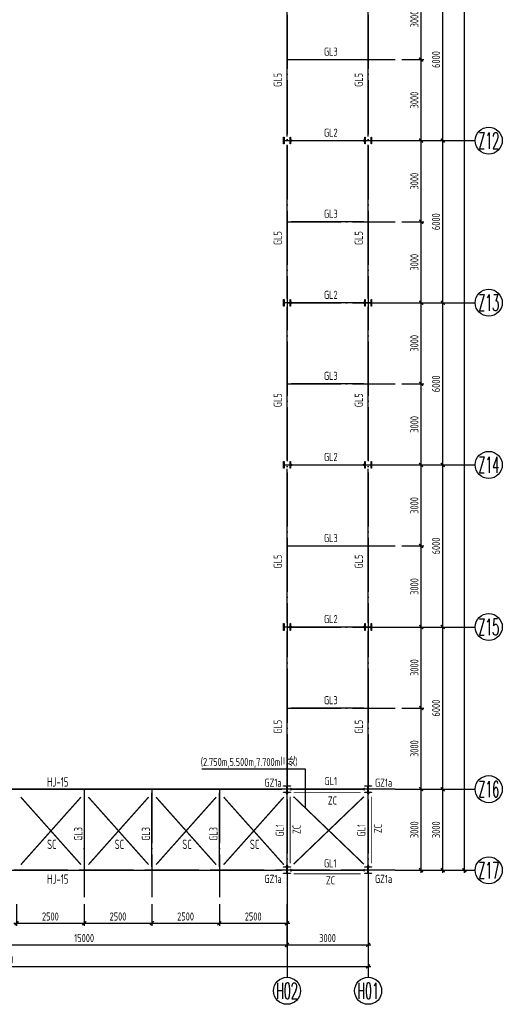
# Model space of a CAD drawing. Extents: x -294221 to 474257, y -25219 to 114942.
# Tile 33 of 69: x 35350 to 53195, y 7292 to 43728. Entities that reach past the tile are written whole.
import ezdxf
from ezdxf.enums import TextEntityAlignment as Align

# ---------------------------------------------------------------- set-up
doc = ezdxf.new("R2010")
doc.units = 0
doc.header["$LTSCALE"] = 1000
for name, pattern in [('( Dashed )', [0.75, 0.5, -0.25]), ('DASH', [0.35, 0.25, -0.1]), ('DOTE', [2.42, 2, -0.2, 0.02, -0.2])]:
    doc.linetypes.add(name, pattern=pattern)
for name, color, linetype in [('AXIS', 7, 'Continuous'), ('AXIS_DIM', 3, 'Continuous'), ('AXIS_NUM', 7, 'Continuous'), ('gj2', 4, 'Continuous'), ('L-次梁轴心', 7, 'Continuous'), ('Prof', 2, 'Continuous'), ('SC', 7, 'Continuous'), ('STPM_RBEAM_SIG', 2, 'Continuous'), ('STPM_RBEAM_THICK', 3, 'Continuous'), ('STPM_SBEAM_THICK', 2, 'Continuous'), ('text', 7, 'Continuous')]:
    doc.layers.add(name, color=color, linetype=linetype)
doc.styles.add('BW_Rein', font='Tssdeng.shx', dxfattribs={"width": 0.7, "bigfont": 'hztxt.shx'})
doc.styles.add('TSSD_Axis', font='complex.shx', dxfattribs={"width": 0.7, "bigfont": 'hztxt.shx'})
doc.styles.add('TSSD_Dimension', font='tssdeng.shx', dxfattribs={"width": 0.7, "bigfont": 'hztxt.shx'})
doc.styles.add('TSSD_Rein', font='Tssdeng.shx', dxfattribs={"width": 0.7, "bigfont": '@@tssdchn.shx'})
doc.dimstyles.new('TSSD_100_100$0', dxfattribs={"dimtxt": 300, "dimasz": 100, "dimexe": 100, "dimexo": 250, "dimgap": 100, "dimtad": 1, "dimdec": 0, "dimrnd": 0.001, "dimzin": 0, "dimdsep": 46, "dimtxsty": 'TSSD_Dimension', "dimblk": 'ARCHTICK', "dimcen": 0, "dimdle": 100, "dimclrt": 7, "dimadec": 0, "dimazin": 0, "dimtfac": 1, "dimtdec": 0, "dimtix": 1, "dimtmove": 2, "dimatfit": 3, "dimldrblk": 'ARCHTICK', "dimfxl": 0, "dimtolj": 1, "dimtzin": 0, "dimarcsym": 0})

# ---------------------------------------------------------------- blocks, each defined once
blk = doc.blocks.new('_ArchTick')
at = {"color": 0, "linetype": 'ByBlock', "const_width": 0.5}
blk.add_lwpolyline([(-0.71, -0.71), (0.71, 0.71)], dxfattribs=at)
blk = doc.blocks.new('*D156')
at = {"layer": 'AXIS_DIM', "color": 0, "lineweight": -2}
for p, q in [((51795, 12153), (51795, 109353)), ((49484, 109253), (51895, 109253)), ((49484, 12253), (51895, 12253))]:
    blk.add_line(p, q, dxfattribs=at)
at = {"layer": 'Defpoints', "color": 0}
for p in [(49234, 109253), (51795, 109253), (49234, 12253)]:
    blk.add_point(p, dxfattribs=at)
at = {"layer": 'AXIS_DIM', "color": 0, "lineweight": -2, "xscale": 99.99999810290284, "yscale": 99.99999810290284, "zscale": 99.99999810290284}
for p, rotation in [((51795, 109253), 90), ((51795, 12253), 270)]:
    blk.add_blockref('_ArchTick', p, dxfattribs=dict(at, rotation=rotation))
at = {"layer": 'AXIS_DIM', "color": 7, "insert": (51545, 60753), "char_height": 300, "attachment_point": 5, "rotation": 90, "style": 'TSSD_Dimension'}
blk.add_mtext('\\A1;97000', dxfattribs=at)
blk = doc.blocks.new('ts_axno')
at = {"color": 0, "linetype": 'ByBlock', "lineweight": -2}
blk.add_circle((0, 0), 0.5, dxfattribs=at)
at = {"color": 0, "linetype": 'ByBlock', "lineweight": -2, "style": 'TSSD_Axis', "width": 0.7}
blk.add_attdef('A', text='', height=0.6, dxfattribs=at).set_placement((0, 0), align=Align.MIDDLE_CENTER)
blk = doc.blocks.new('*D166')
at = {"layer": 'AXIS_DIM', "color": 0, "lineweight": -2}
for p, q in [((49484, 45253), (51095, 45253)), ((50995, 39153), (50995, 45353)), ((49484, 39253), (51095, 39253))]:
    blk.add_line(p, q, dxfattribs=at)
at = {"layer": 'Defpoints', "color": 0}
for p in [(49234, 45253), (50995, 45253), (49234, 39253)]:
    blk.add_point(p, dxfattribs=at)
at = {"layer": 'AXIS_DIM', "color": 0, "lineweight": -2, "xscale": 99.99999810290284, "yscale": 99.99999810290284, "zscale": 99.99999810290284}
for p, rotation in [((50995, 45253), 90), ((50995, 39253), 270)]:
    blk.add_blockref('_ArchTick', p, dxfattribs=dict(at, rotation=rotation))
at = {"layer": 'AXIS_DIM', "color": 7, "insert": (50745, 42253), "char_height": 300, "attachment_point": 5, "rotation": 90, "style": 'TSSD_Dimension'}
blk.add_mtext('\\A1;6000', dxfattribs=at)
blk = doc.blocks.new('*D167')
at = {"layer": 'AXIS_DIM', "color": 0, "lineweight": -2}
for p, q in [((50995, 33153), (50995, 39353)), ((49484, 39253), (51095, 39253)), ((49484, 33253), (51095, 33253))]:
    blk.add_line(p, q, dxfattribs=at)
at = {"layer": 'Defpoints', "color": 0}
for p in [(49234, 39253), (50995, 39253), (49234, 33253)]:
    blk.add_point(p, dxfattribs=at)
at = {"layer": 'AXIS_DIM', "color": 0, "lineweight": -2, "xscale": 99.99999810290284, "yscale": 99.99999810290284, "zscale": 99.99999810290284}
for p, rotation in [((50995, 39253), 90), ((50995, 33253), 270)]:
    blk.add_blockref('_ArchTick', p, dxfattribs=dict(at, rotation=rotation))
at = {"layer": 'AXIS_DIM', "color": 7, "insert": (50745, 36253), "char_height": 300, "attachment_point": 5, "rotation": 90, "style": 'TSSD_Dimension'}
blk.add_mtext('\\A1;6000', dxfattribs=at)
blk = doc.blocks.new('*D168')
at = {"layer": 'AXIS_DIM', "color": 0, "lineweight": -2}
for p, q in [((49484, 33253), (51095, 33253)), ((50995, 27153), (50995, 33353)), ((49484, 27253), (51095, 27253))]:
    blk.add_line(p, q, dxfattribs=at)
at = {"layer": 'Defpoints', "color": 0}
for p in [(49234, 33253), (50995, 33253), (49234, 27253)]:
    blk.add_point(p, dxfattribs=at)
at = {"layer": 'AXIS_DIM', "color": 0, "lineweight": -2, "xscale": 99.99999810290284, "yscale": 99.99999810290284, "zscale": 99.99999810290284}
for p, rotation in [((50995, 33253), 90), ((50995, 27253), 270)]:
    blk.add_blockref('_ArchTick', p, dxfattribs=dict(at, rotation=rotation))
at = {"layer": 'AXIS_DIM', "color": 7, "insert": (50745, 30253), "char_height": 300, "attachment_point": 5, "rotation": 90, "style": 'TSSD_Dimension'}
blk.add_mtext('\\A1;6000', dxfattribs=at)
blk = doc.blocks.new('*D169')
at = {"layer": 'AXIS_DIM', "color": 0, "lineweight": -2}
for p, q in [((50995, 21153), (50995, 27353)), ((49484, 27253), (51095, 27253)), ((49484, 21253), (51095, 21253))]:
    blk.add_line(p, q, dxfattribs=at)
at = {"layer": 'Defpoints', "color": 0}
for p in [(49234, 27253), (50995, 27253), (49234, 21253)]:
    blk.add_point(p, dxfattribs=at)
at = {"layer": 'AXIS_DIM', "color": 0, "lineweight": -2, "xscale": 99.99999810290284, "yscale": 99.99999810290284, "zscale": 99.99999810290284}
for p, rotation in [((50995, 27253), 90), ((50995, 21253), 270)]:
    blk.add_blockref('_ArchTick', p, dxfattribs=dict(at, rotation=rotation))
at = {"layer": 'AXIS_DIM', "color": 7, "insert": (50745, 24253), "char_height": 300, "attachment_point": 5, "rotation": 90, "style": 'TSSD_Dimension'}
blk.add_mtext('\\A1;6000', dxfattribs=at)
blk = doc.blocks.new('*D170')
at = {"layer": 'AXIS_DIM', "color": 0, "lineweight": -2}
for p, q in [((49484, 21253), (51095, 21253)), ((50995, 15153), (50995, 21353)), ((49484, 15253), (51095, 15253))]:
    blk.add_line(p, q, dxfattribs=at)
at = {"layer": 'Defpoints', "color": 0}
for p in [(49234, 21253), (50995, 21253), (49234, 15253)]:
    blk.add_point(p, dxfattribs=at)
at = {"layer": 'AXIS_DIM', "color": 0, "lineweight": -2, "xscale": 99.99999810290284, "yscale": 99.99999810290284, "zscale": 99.99999810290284}
for p, rotation in [((50995, 21253), 90), ((50995, 15253), 270)]:
    blk.add_blockref('_ArchTick', p, dxfattribs=dict(at, rotation=rotation))
at = {"layer": 'AXIS_DIM', "color": 7, "insert": (50745, 18253), "char_height": 300, "attachment_point": 5, "rotation": 90, "style": 'TSSD_Dimension'}
blk.add_mtext('\\A1;6000', dxfattribs=at)
blk = doc.blocks.new('*D171')
at = {"layer": 'AXIS_DIM', "color": 0, "lineweight": -2}
for p, q in [((50995, 12153), (50995, 15353)), ((49484, 15253), (51095, 15253)), ((49484, 12253), (51095, 12253))]:
    blk.add_line(p, q, dxfattribs=at)
at = {"layer": 'Defpoints', "color": 0}
for p in [(49234, 15253), (50995, 15253), (49234, 12253)]:
    blk.add_point(p, dxfattribs=at)
at = {"layer": 'AXIS_DIM', "color": 0, "lineweight": -2, "xscale": 99.99999810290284, "yscale": 99.99999810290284, "zscale": 99.99999810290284}
for p, rotation in [((50995, 15253), 90), ((50995, 12253), 270)]:
    blk.add_blockref('_ArchTick', p, dxfattribs=dict(at, rotation=rotation))
at = {"layer": 'AXIS_DIM', "color": 7, "insert": (50745, 13753), "char_height": 300, "attachment_point": 5, "rotation": 90, "style": 'TSSD_Dimension'}
blk.add_mtext('\\A1;3000', dxfattribs=at)
blk = doc.blocks.new('*D172')
at = {"layer": 'AXIS_DIM', "color": 0, "lineweight": -2}
for p, q in [((21234, 11003), (21234, 8592)), ((48234, 11003), (48234, 8592)), ((21134, 8692), (48334, 8692))]:
    blk.add_line(p, q, dxfattribs=at)
at = {"layer": 'Defpoints', "color": 0}
for p in [(21234, 11253), (48234, 11253), (48234, 8692)]:
    blk.add_point(p, dxfattribs=at)
at = {"layer": 'AXIS_DIM', "color": 0, "lineweight": -2, "xscale": 99.99999810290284, "yscale": 99.99999810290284, "zscale": 99.99999810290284, "rotation": 180}
blk.add_blockref('_ArchTick', (21234, 8692), dxfattribs=at)
at = {"layer": 'AXIS_DIM', "color": 0, "lineweight": -2, "xscale": 99.99999810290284, "yscale": 99.99999810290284, "zscale": 99.99999810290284}
blk.add_blockref('_ArchTick', (48234, 8692), dxfattribs=at)
at = {"layer": 'AXIS_DIM', "color": 7, "insert": (34734, 8942), "char_height": 300, "attachment_point": 5, "style": 'TSSD_Dimension'}
blk.add_mtext('\\A1;27000', dxfattribs=at)
blk = doc.blocks.new('*D173')
at = {"layer": 'AXIS_DIM', "color": 0, "lineweight": -2}
for p, q in [((30234, 11003), (30234, 9392)), ((45234, 11003), (45234, 9392)), ((30134, 9492), (45334, 9492))]:
    blk.add_line(p, q, dxfattribs=at)
at = {"layer": 'Defpoints', "color": 0}
for p in [(30234, 11253), (45234, 11253), (45234, 9492)]:
    blk.add_point(p, dxfattribs=at)
at = {"layer": 'AXIS_DIM', "color": 0, "lineweight": -2, "xscale": 99.99999810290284, "yscale": 99.99999810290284, "zscale": 99.99999810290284, "rotation": 180}
blk.add_blockref('_ArchTick', (30234, 9492), dxfattribs=at)
at = {"layer": 'AXIS_DIM', "color": 0, "lineweight": -2, "xscale": 99.99999810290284, "yscale": 99.99999810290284, "zscale": 99.99999810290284}
blk.add_blockref('_ArchTick', (45234, 9492), dxfattribs=at)
at = {"layer": 'AXIS_DIM', "color": 7, "insert": (37734, 9742), "char_height": 300, "attachment_point": 5, "style": 'TSSD_Dimension'}
blk.add_mtext('\\A1;15000', dxfattribs=at)
blk = doc.blocks.new('*D174')
at = {"layer": 'AXIS_DIM', "color": 0, "lineweight": -2}
for p, q in [((45234, 11003), (45234, 9392)), ((48234, 11003), (48234, 9392)), ((45134, 9492), (48334, 9492))]:
    blk.add_line(p, q, dxfattribs=at)
at = {"layer": 'Defpoints', "color": 0}
for p in [(45234, 11253), (48234, 11253), (48234, 9492)]:
    blk.add_point(p, dxfattribs=at)
at = {"layer": 'AXIS_DIM', "color": 0, "lineweight": -2, "xscale": 99.99999810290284, "yscale": 99.99999810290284, "zscale": 99.99999810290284, "rotation": 180}
blk.add_blockref('_ArchTick', (45234, 9492), dxfattribs=at)
at = {"layer": 'AXIS_DIM', "color": 0, "lineweight": -2, "xscale": 99.99999810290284, "yscale": 99.99999810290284, "zscale": 99.99999810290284}
blk.add_blockref('_ArchTick', (48234, 9492), dxfattribs=at)
at = {"layer": 'AXIS_DIM', "color": 7, "insert": (46734, 9742), "char_height": 300, "attachment_point": 5, "style": 'TSSD_Dimension'}
blk.add_mtext('\\A1;3000', dxfattribs=at)
blk = doc.blocks.new('*D193')
at = {"layer": 'Defpoints', "color": 0}
for p in [(49234, 45253), (50195, 45253), (49234, 42253)]:
    blk.add_point(p, dxfattribs=at)
at = {"layer": 'L-次梁轴心', "color": 0, "lineweight": -2}
for p, q in [((49484, 45253), (50295, 45253)), ((50195, 42153), (50195, 45353)), ((49484, 42253), (50295, 42253))]:
    blk.add_line(p, q, dxfattribs=at)
at = {"layer": 'L-次梁轴心', "color": 0, "lineweight": -2, "xscale": 99.99999810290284, "yscale": 99.99999810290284, "zscale": 99.99999810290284}
for p, rotation in [((50195, 45253), 90), ((50195, 42253), 270)]:
    blk.add_blockref('_ArchTick', p, dxfattribs=dict(at, rotation=rotation))
at = {"layer": 'L-次梁轴心', "color": 7, "insert": (49945, 43753), "char_height": 300, "attachment_point": 5, "rotation": 90, "style": 'TSSD_Dimension'}
blk.add_mtext('\\A1;3000', dxfattribs=at)
blk = doc.blocks.new('*D194')
at = {"layer": 'Defpoints', "color": 0}
for p in [(49234, 42253), (50195, 42253), (49234, 39253)]:
    blk.add_point(p, dxfattribs=at)
at = {"layer": 'L-次梁轴心', "color": 0, "lineweight": -2}
for p, q in [((50195, 39153), (50195, 42353)), ((49484, 42253), (50295, 42253)), ((49484, 39253), (50295, 39253))]:
    blk.add_line(p, q, dxfattribs=at)
at = {"layer": 'L-次梁轴心', "color": 0, "lineweight": -2, "xscale": 99.99999810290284, "yscale": 99.99999810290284, "zscale": 99.99999810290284}
for p, rotation in [((50195, 42253), 90), ((50195, 39253), 270)]:
    blk.add_blockref('_ArchTick', p, dxfattribs=dict(at, rotation=rotation))
at = {"layer": 'L-次梁轴心', "color": 7, "insert": (49945, 40753), "char_height": 300, "attachment_point": 5, "rotation": 90, "style": 'TSSD_Dimension'}
blk.add_mtext('\\A1;3000', dxfattribs=at)
blk = doc.blocks.new('*D195')
at = {"layer": 'Defpoints', "color": 0}
for p in [(49234, 39253), (50195, 39253), (49234, 36253)]:
    blk.add_point(p, dxfattribs=at)
at = {"layer": 'L-次梁轴心', "color": 0, "lineweight": -2}
for p, q in [((50195, 36153), (50195, 39353)), ((49484, 39253), (50295, 39253)), ((49484, 36253), (50295, 36253))]:
    blk.add_line(p, q, dxfattribs=at)
at = {"layer": 'L-次梁轴心', "color": 0, "lineweight": -2, "xscale": 99.99999810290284, "yscale": 99.99999810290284, "zscale": 99.99999810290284}
for p, rotation in [((50195, 39253), 90), ((50195, 36253), 270)]:
    blk.add_blockref('_ArchTick', p, dxfattribs=dict(at, rotation=rotation))
at = {"layer": 'L-次梁轴心', "color": 7, "insert": (49945, 37753), "char_height": 300, "attachment_point": 5, "rotation": 90, "style": 'TSSD_Dimension'}
blk.add_mtext('\\A1;3000', dxfattribs=at)
blk = doc.blocks.new('*D196')
at = {"layer": 'Defpoints', "color": 0}
for p in [(49234, 36253), (50195, 36253), (49234, 33253)]:
    blk.add_point(p, dxfattribs=at)
at = {"layer": 'L-次梁轴心', "color": 0, "lineweight": -2}
for p, q in [((49484, 36253), (50295, 36253)), ((50195, 33153), (50195, 36353)), ((49484, 33253), (50295, 33253))]:
    blk.add_line(p, q, dxfattribs=at)
at = {"layer": 'L-次梁轴心', "color": 0, "lineweight": -2, "xscale": 99.99999810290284, "yscale": 99.99999810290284, "zscale": 99.99999810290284}
for p, rotation in [((50195, 36253), 90), ((50195, 33253), 270)]:
    blk.add_blockref('_ArchTick', p, dxfattribs=dict(at, rotation=rotation))
at = {"layer": 'L-次梁轴心', "color": 7, "insert": (49945, 34753), "char_height": 300, "attachment_point": 5, "rotation": 90, "style": 'TSSD_Dimension'}
blk.add_mtext('\\A1;3000', dxfattribs=at)
blk = doc.blocks.new('*D197')
at = {"layer": 'Defpoints', "color": 0}
for p in [(49234, 33253), (50195, 33253), (49234, 30253)]:
    blk.add_point(p, dxfattribs=at)
at = {"layer": 'L-次梁轴心', "color": 0, "lineweight": -2}
for p, q in [((49484, 33253), (50295, 33253)), ((50195, 30153), (50195, 33353)), ((49484, 30253), (50295, 30253))]:
    blk.add_line(p, q, dxfattribs=at)
at = {"layer": 'L-次梁轴心', "color": 0, "lineweight": -2, "xscale": 99.99999810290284, "yscale": 99.99999810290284, "zscale": 99.99999810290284}
for p, rotation in [((50195, 33253), 90), ((50195, 30253), 270)]:
    blk.add_blockref('_ArchTick', p, dxfattribs=dict(at, rotation=rotation))
at = {"layer": 'L-次梁轴心', "color": 7, "insert": (49945, 31753), "char_height": 300, "attachment_point": 5, "rotation": 90, "style": 'TSSD_Dimension'}
blk.add_mtext('\\A1;3000', dxfattribs=at)
blk = doc.blocks.new('*D198')
at = {"layer": 'Defpoints', "color": 0}
for p in [(49234, 30253), (50195, 30253), (49234, 27253)]:
    blk.add_point(p, dxfattribs=at)
at = {"layer": 'L-次梁轴心', "color": 0, "lineweight": -2}
for p, q in [((49484, 30253), (50295, 30253)), ((50195, 27153), (50195, 30353)), ((49484, 27253), (50295, 27253))]:
    blk.add_line(p, q, dxfattribs=at)
at = {"layer": 'L-次梁轴心', "color": 0, "lineweight": -2, "xscale": 99.99999810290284, "yscale": 99.99999810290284, "zscale": 99.99999810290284}
for p, rotation in [((50195, 30253), 90), ((50195, 27253), 270)]:
    blk.add_blockref('_ArchTick', p, dxfattribs=dict(at, rotation=rotation))
at = {"layer": 'L-次梁轴心', "color": 7, "insert": (49945, 28753), "char_height": 300, "attachment_point": 5, "rotation": 90, "style": 'TSSD_Dimension'}
blk.add_mtext('\\A1;3000', dxfattribs=at)
blk = doc.blocks.new('*D199')
at = {"layer": 'Defpoints', "color": 0}
for p in [(49234, 27253), (50195, 27253), (49234, 24253)]:
    blk.add_point(p, dxfattribs=at)
at = {"layer": 'L-次梁轴心', "color": 0, "lineweight": -2}
for p, q in [((50195, 24153), (50195, 27353)), ((49484, 27253), (50295, 27253)), ((49484, 24253), (50295, 24253))]:
    blk.add_line(p, q, dxfattribs=at)
at = {"layer": 'L-次梁轴心', "color": 0, "lineweight": -2, "xscale": 99.99999810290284, "yscale": 99.99999810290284, "zscale": 99.99999810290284}
for p, rotation in [((50195, 27253), 90), ((50195, 24253), 270)]:
    blk.add_blockref('_ArchTick', p, dxfattribs=dict(at, rotation=rotation))
at = {"layer": 'L-次梁轴心', "color": 7, "insert": (49945, 25753), "char_height": 300, "attachment_point": 5, "rotation": 90, "style": 'TSSD_Dimension'}
blk.add_mtext('\\A1;3000', dxfattribs=at)
blk = doc.blocks.new('*D200')
at = {"layer": 'Defpoints', "color": 0}
for p in [(49234, 24253), (50195, 24253), (49234, 21253)]:
    blk.add_point(p, dxfattribs=at)
at = {"layer": 'L-次梁轴心', "color": 0, "lineweight": -2}
for p, q in [((49484, 24253), (50295, 24253)), ((50195, 21153), (50195, 24353)), ((49484, 21253), (50295, 21253))]:
    blk.add_line(p, q, dxfattribs=at)
at = {"layer": 'L-次梁轴心', "color": 0, "lineweight": -2, "xscale": 99.99999810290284, "yscale": 99.99999810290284, "zscale": 99.99999810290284}
for p, rotation in [((50195, 24253), 90), ((50195, 21253), 270)]:
    blk.add_blockref('_ArchTick', p, dxfattribs=dict(at, rotation=rotation))
at = {"layer": 'L-次梁轴心', "color": 7, "insert": (49945, 22753), "char_height": 300, "attachment_point": 5, "rotation": 90, "style": 'TSSD_Dimension'}
blk.add_mtext('\\A1;3000', dxfattribs=at)
blk = doc.blocks.new('*D201')
at = {"layer": 'Defpoints', "color": 0}
for p in [(49234, 21253), (50195, 21253), (49234, 18253)]:
    blk.add_point(p, dxfattribs=at)
at = {"layer": 'L-次梁轴心', "color": 0, "lineweight": -2}
for p, q in [((49484, 21253), (50295, 21253)), ((50195, 18153), (50195, 21353)), ((49484, 18253), (50295, 18253))]:
    blk.add_line(p, q, dxfattribs=at)
at = {"layer": 'L-次梁轴心', "color": 0, "lineweight": -2, "xscale": 99.99999810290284, "yscale": 99.99999810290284, "zscale": 99.99999810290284}
for p, rotation in [((50195, 21253), 90), ((50195, 18253), 270)]:
    blk.add_blockref('_ArchTick', p, dxfattribs=dict(at, rotation=rotation))
at = {"layer": 'L-次梁轴心', "color": 7, "insert": (49945, 19753), "char_height": 300, "attachment_point": 5, "rotation": 90, "style": 'TSSD_Dimension'}
blk.add_mtext('\\A1;3000', dxfattribs=at)
blk = doc.blocks.new('*D202')
at = {"layer": 'Defpoints', "color": 0}
for p in [(49234, 18253), (50195, 18253), (49234, 15253)]:
    blk.add_point(p, dxfattribs=at)
at = {"layer": 'L-次梁轴心', "color": 0, "lineweight": -2}
for p, q in [((49484, 18253), (50295, 18253)), ((50195, 15153), (50195, 18353)), ((49484, 15253), (50295, 15253))]:
    blk.add_line(p, q, dxfattribs=at)
at = {"layer": 'L-次梁轴心', "color": 0, "lineweight": -2, "xscale": 99.99999810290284, "yscale": 99.99999810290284, "zscale": 99.99999810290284}
for p, rotation in [((50195, 18253), 90), ((50195, 15253), 270)]:
    blk.add_blockref('_ArchTick', p, dxfattribs=dict(at, rotation=rotation))
at = {"layer": 'L-次梁轴心', "color": 7, "insert": (49945, 16753), "char_height": 300, "attachment_point": 5, "rotation": 90, "style": 'TSSD_Dimension'}
blk.add_mtext('\\A1;3000', dxfattribs=at)
blk = doc.blocks.new('*D203')
at = {"layer": 'Defpoints', "color": 0}
for p in [(49234, 15253), (50195, 15253), (49234, 12253)]:
    blk.add_point(p, dxfattribs=at)
at = {"layer": 'L-次梁轴心', "color": 0, "lineweight": -2}
for p, q in [((50195, 12153), (50195, 15353)), ((49484, 15253), (50295, 15253)), ((49484, 12253), (50295, 12253))]:
    blk.add_line(p, q, dxfattribs=at)
at = {"layer": 'L-次梁轴心', "color": 0, "lineweight": -2, "xscale": 99.99999810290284, "yscale": 99.99999810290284, "zscale": 99.99999810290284}
for p, rotation in [((50195, 15253), 90), ((50195, 12253), 270)]:
    blk.add_blockref('_ArchTick', p, dxfattribs=dict(at, rotation=rotation))
at = {"layer": 'L-次梁轴心', "color": 7, "insert": (49945, 13753), "char_height": 300, "attachment_point": 5, "rotation": 90, "style": 'TSSD_Dimension'}
blk.add_mtext('\\A1;3000', dxfattribs=at)
blk = doc.blocks.new('*D229')
at = {"layer": 'Defpoints', "color": 0}
for p in [(35234, 11253), (37734, 11253), (37734, 10291)]:
    blk.add_point(p, dxfattribs=at)
at = {"layer": 'L-次梁轴心', "color": 0, "lineweight": -2}
for p, q in [((35234, 11003), (35234, 10191)), ((37734, 11003), (37734, 10191)), ((35134, 10291), (37834, 10291))]:
    blk.add_line(p, q, dxfattribs=at)
at = {"layer": 'L-次梁轴心', "color": 0, "lineweight": -2, "xscale": 99.99999810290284, "yscale": 99.99999810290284, "zscale": 99.99999810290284, "rotation": 180}
blk.add_blockref('_ArchTick', (35234, 10291), dxfattribs=at)
at = {"layer": 'L-次梁轴心', "color": 0, "lineweight": -2, "xscale": 99.99999810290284, "yscale": 99.99999810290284, "zscale": 99.99999810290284}
blk.add_blockref('_ArchTick', (37734, 10291), dxfattribs=at)
at = {"layer": 'L-次梁轴心', "color": 7, "insert": (36484, 10541), "char_height": 300, "attachment_point": 5, "style": 'TSSD_Dimension'}
blk.add_mtext('\\A1;2500', dxfattribs=at)
blk = doc.blocks.new('*D230')
at = {"layer": 'Defpoints', "color": 0}
for p in [(37734, 11253), (40234, 11253), (40234, 10291)]:
    blk.add_point(p, dxfattribs=at)
at = {"layer": 'L-次梁轴心', "color": 0, "lineweight": -2}
for p, q in [((37734, 11003), (37734, 10191)), ((40234, 11003), (40234, 10191)), ((37634, 10291), (40334, 10291))]:
    blk.add_line(p, q, dxfattribs=at)
at = {"layer": 'L-次梁轴心', "color": 0, "lineweight": -2, "xscale": 99.99999810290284, "yscale": 99.99999810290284, "zscale": 99.99999810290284, "rotation": 180}
blk.add_blockref('_ArchTick', (37734, 10291), dxfattribs=at)
at = {"layer": 'L-次梁轴心', "color": 0, "lineweight": -2, "xscale": 99.99999810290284, "yscale": 99.99999810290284, "zscale": 99.99999810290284}
blk.add_blockref('_ArchTick', (40234, 10291), dxfattribs=at)
at = {"layer": 'L-次梁轴心', "color": 7, "insert": (38984, 10541), "char_height": 300, "attachment_point": 5, "style": 'TSSD_Dimension'}
blk.add_mtext('\\A1;2500', dxfattribs=at)
blk = doc.blocks.new('*D231')
at = {"layer": 'Defpoints', "color": 0}
for p in [(40234, 11253), (42734, 11253), (42734, 10291)]:
    blk.add_point(p, dxfattribs=at)
at = {"layer": 'L-次梁轴心', "color": 0, "lineweight": -2}
for p, q in [((40234, 11003), (40234, 10191)), ((42734, 11003), (42734, 10191)), ((40134, 10291), (42834, 10291))]:
    blk.add_line(p, q, dxfattribs=at)
at = {"layer": 'L-次梁轴心', "color": 0, "lineweight": -2, "xscale": 99.99999810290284, "yscale": 99.99999810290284, "zscale": 99.99999810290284, "rotation": 180}
blk.add_blockref('_ArchTick', (40234, 10291), dxfattribs=at)
at = {"layer": 'L-次梁轴心', "color": 0, "lineweight": -2, "xscale": 99.99999810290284, "yscale": 99.99999810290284, "zscale": 99.99999810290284}
blk.add_blockref('_ArchTick', (42734, 10291), dxfattribs=at)
at = {"layer": 'L-次梁轴心', "color": 7, "insert": (41484, 10541), "char_height": 300, "attachment_point": 5, "style": 'TSSD_Dimension'}
blk.add_mtext('\\A1;2500', dxfattribs=at)
blk = doc.blocks.new('*D232')
at = {"layer": 'Defpoints', "color": 0}
for p in [(42734, 11253), (45234, 11253), (45234, 10291)]:
    blk.add_point(p, dxfattribs=at)
at = {"layer": 'L-次梁轴心', "color": 0, "lineweight": -2}
for p, q in [((42734, 11003), (42734, 10191)), ((45234, 11003), (45234, 10191)), ((42634, 10291), (45334, 10291))]:
    blk.add_line(p, q, dxfattribs=at)
at = {"layer": 'L-次梁轴心', "color": 0, "lineweight": -2, "xscale": 99.99999810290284, "yscale": 99.99999810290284, "zscale": 99.99999810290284, "rotation": 180}
blk.add_blockref('_ArchTick', (42734, 10291), dxfattribs=at)
at = {"layer": 'L-次梁轴心', "color": 0, "lineweight": -2, "xscale": 99.99999810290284, "yscale": 99.99999810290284, "zscale": 99.99999810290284}
blk.add_blockref('_ArchTick', (45234, 10291), dxfattribs=at)
at = {"layer": 'L-次梁轴心', "color": 7, "insert": (43984, 10541), "char_height": 300, "attachment_point": 5, "style": 'TSSD_Dimension'}
blk.add_mtext('\\A1;2500', dxfattribs=at)

msp = doc.modelspace()

# ---------------------------------------------------------------- linework, layer by layer
at = {"layer": 'AXIS', "color": 1, "linetype": 'DOTE'}
for p, q in [((45234.188, 109253.242, -4116055.186), (45234.188, 11252.896, -4116055.186)), ((48234.188, 109253.242, -4116055.186), (48234.188, 11252.896, -4116055.186)), ((45234.188, 39253.244, -4116055.186), (49234.188, 39253.244, -4116055.186)), ((45234.188, 33253.244, -4116055.186), (49234.188, 33253.244, -4116055.186)), ((45234.188, 27253.244, -4116055.186), (49234.188, 27253.244, -4116055.186)), ((45234.188, 21253.07, -4116055.186), (49234.188, 21253.07, -4116055.186)), ((49234.188, 15252.896, -4116055.186), (19126.159, 15252.896, -4116055.186)), ((49234.188, 12252.896, -4116055.186), (19126.159, 12252.896, -4116055.186))]:
    msp.add_line(p, q, dxfattribs=at)
at = {"layer": 'AXIS_NUM'}
for p, q in [((49234.188, 39253.244, -4116055.186), (52195.214, 39253.244, -4116055.186)), ((49234.188, 33253.244, -4116055.186), (52195.214, 33253.244, -4116055.186)), ((49234.188, 27253.244, -4116055.186), (52195.214, 27253.244, -4116055.186)), ((49234.188, 21253.07, -4116055.186), (52195.214, 21253.07, -4116055.186)), ((49234.188, 15252.896, -4116055.186), (52195.214, 15252.896, -4116055.186)), ((49234.188, 12252.896, -4116055.186), (52195.214, 12252.896, -4116055.186)), ((45234.188, 11252.896, -4116055.186), (45234.188, 8291.87, -4116055.186)), ((48234.188, 11252.896, -4116055.186), (48234.188, 8291.87, -4116055.186))]:
    msp.add_line(p, q, dxfattribs=at)
at = {"layer": 'gj2', "linetype": 'DASH', "const_width": 30, "elevation": -4116055.186}
for points in [[(45352.127, 14981.793), (45352.127, 12511.125)], [(47957.045, 15121.132), (45486.377, 15121.132)], [(48352.127, 14981.793), (48352.127, 12511.125)], [(47957.045, 12121.133), (45486.377, 12121.133)]]:
    msp.add_lwpolyline(points, dxfattribs=at)
at = {"layer": 'L-次梁轴心', "color": 1, "linetype": 'DOTE'}
for p, q in [((45234.188, 42253.243, -4116055.186), (49234.188, 42253.243, -4116055.186)), ((45234.188, 36253.244, -4116055.186), (49234.188, 36253.244, -4116055.186)), ((45234.188, 30253.244, -4116055.186), (49234.188, 30253.244, -4116055.186)), ((45234.188, 24253.244, -4116055.186), (49234.188, 24253.244, -4116055.186)), ((45234.188, 18253.07, -4116055.186), (49234.188, 18253.07, -4116055.186)), ((37734.188, 15252.896, -4116055.186), (37734.188, 11252.896, -4116055.186)), ((40234.188, 15252.896, -4116055.186), (40234.188, 11252.896, -4116055.186)), ((42734.188, 15252.896, -4116055.186), (42734.188, 11252.896, -4116055.186))]:
    msp.add_line(p, q, dxfattribs=at)
at = {"layer": 'Prof', "elevation": -4116055.186}
for points in [[(45329.188, 39258.244, 0.414213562), (45345.188, 39274.244), (45345.188, 39378.244), (45359.188, 39378.244), (45359.188, 39128.244), (45345.188, 39128.244), (45345.188, 39232.244, 0.414213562), (45329.188, 39248.244), (45139.188, 39248.244, 0.414213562), (45123.188, 39232.244), (45123.188, 39128.244), (45109.188, 39128.244), (45109.188, 39378.244), (45123.188, 39378.244), (45123.188, 39274.244, 0.414213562), (45139.188, 39258.244)], [(48329.188, 39258.244, 0.414213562), (48345.188, 39274.244), (48345.188, 39378.244), (48359.188, 39378.244), (48359.188, 39128.244), (48345.188, 39128.244), (48345.188, 39232.244, 0.414213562), (48329.188, 39248.244), (48139.188, 39248.244, 0.414213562), (48123.188, 39232.244), (48123.188, 39128.244), (48109.188, 39128.244), (48109.188, 39378.244), (48123.188, 39378.244), (48123.188, 39274.244, 0.414213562), (48139.188, 39258.244)], [(45329.188, 33258.244, 0.414213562), (45345.188, 33274.244), (45345.188, 33378.244), (45359.188, 33378.244), (45359.188, 33128.244), (45345.188, 33128.244), (45345.188, 33232.244, 0.414213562), (45329.188, 33248.244), (45139.188, 33248.244, 0.414213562), (45123.188, 33232.244), (45123.188, 33128.244), (45109.188, 33128.244), (45109.188, 33378.244), (45123.188, 33378.244), (45123.188, 33274.244, 0.414213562), (45139.188, 33258.244)], [(48329.188, 33258.244, 0.414213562), (48345.188, 33274.244), (48345.188, 33378.244), (48359.188, 33378.244), (48359.188, 33128.244), (48345.188, 33128.244), (48345.188, 33232.244, 0.414213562), (48329.188, 33248.244), (48139.188, 33248.244, 0.414213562), (48123.188, 33232.244), (48123.188, 33128.244), (48109.188, 33128.244), (48109.188, 33378.244), (48123.188, 33378.244), (48123.188, 33274.244, 0.414213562), (48139.188, 33258.244)], [(45329.188, 27258.244, 0.414213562), (45345.188, 27274.244), (45345.188, 27378.244), (45359.188, 27378.244), (45359.188, 27128.244), (45345.188, 27128.244), (45345.188, 27232.244, 0.414213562), (45329.188, 27248.244), (45139.188, 27248.244, 0.414213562), (45123.188, 27232.244), (45123.188, 27128.244), (45109.188, 27128.244), (45109.188, 27378.244), (45123.188, 27378.244), (45123.188, 27274.244, 0.414213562), (45139.188, 27258.244)], [(48329.188, 27258.244, 0.414213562), (48345.188, 27274.244), (48345.188, 27378.244), (48359.188, 27378.244), (48359.188, 27128.244), (48345.188, 27128.244), (48345.188, 27232.244, 0.414213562), (48329.188, 27248.244), (48139.188, 27248.244, 0.414213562), (48123.188, 27232.244), (48123.188, 27128.244), (48109.188, 27128.244), (48109.188, 27378.244), (48123.188, 27378.244), (48123.188, 27274.244, 0.414213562), (48139.188, 27258.244)], [(45329.188, 21258.07, 0.414213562), (45345.188, 21274.07), (45345.188, 21378.07), (45359.188, 21378.07), (45359.188, 21128.07), (45345.188, 21128.07), (45345.188, 21232.07, 0.414213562), (45329.188, 21248.07), (45139.188, 21248.07, 0.414213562), (45123.188, 21232.07), (45123.188, 21128.07), (45109.188, 21128.07), (45109.188, 21378.07), (45123.188, 21378.07), (45123.188, 21274.07, 0.414213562), (45139.188, 21258.07)], [(48329.188, 21258.07, 0.414213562), (48345.188, 21274.07), (48345.188, 21378.07), (48359.188, 21378.07), (48359.188, 21128.07), (48345.188, 21128.07), (48345.188, 21232.07, 0.414213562), (48329.188, 21248.07), (48139.188, 21248.07, 0.414213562), (48123.188, 21232.07), (48123.188, 21128.07), (48109.188, 21128.07), (48109.188, 21378.07), (48123.188, 21378.07), (48123.188, 21274.07, 0.414213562), (48139.188, 21258.07)], [(45239.188, 15157.896, 0.414213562), (45255.188, 15141.896), (45359.188, 15141.896), (45359.188, 15127.896), (45109.188, 15127.896), (45109.188, 15141.896), (45213.188, 15141.896, 0.414213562), (45229.188, 15157.896), (45229.188, 15347.895, 0.414213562), (45213.188, 15363.895), (45109.188, 15363.895), (45109.188, 15377.895), (45359.188, 15377.895), (45359.188, 15363.895), (45255.188, 15363.895, 0.414213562), (45239.188, 15347.895)], [(48239.188, 15158.244, 0.414213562), (48255.188, 15142.244), (48359.188, 15142.244), (48359.188, 15128.244), (48109.188, 15128.244), (48109.188, 15142.244), (48213.188, 15142.244, 0.414213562), (48229.188, 15158.244), (48229.188, 15348.244, 0.414213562), (48213.188, 15364.244), (48109.188, 15364.244), (48109.188, 15378.244), (48359.188, 15378.244), (48359.188, 15364.244), (48255.188, 15364.244, 0.414213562), (48239.188, 15348.244)], [(45239.188, 12157.896, 0.414213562), (45255.188, 12141.896), (45359.188, 12141.896), (45359.188, 12127.896), (45109.188, 12127.896), (45109.188, 12141.896), (45213.188, 12141.896, 0.414213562), (45229.188, 12157.896), (45229.188, 12347.896, 0.414213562), (45213.188, 12363.896), (45109.188, 12363.896), (45109.188, 12377.896), (45359.188, 12377.896), (45359.188, 12363.896), (45255.188, 12363.896, 0.414213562), (45239.188, 12347.896)], [(48239.188, 12157.896, 0.414213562), (48255.188, 12141.896), (48359.188, 12141.896), (48359.188, 12127.896), (48109.188, 12127.896), (48109.188, 12141.896), (48213.188, 12141.896, 0.414213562), (48229.188, 12157.896), (48229.188, 12347.896, 0.414213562), (48213.188, 12363.896), (48109.188, 12363.896), (48109.188, 12377.896), (48359.188, 12377.896), (48359.188, 12363.896), (48255.188, 12363.896, 0.414213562), (48239.188, 12347.896)]]:
    msp.add_lwpolyline(points, format="xyb", close=True, dxfattribs=at)
at = {"layer": 'SC', "color": 6, "linetype": '( Dashed )', "const_width": 50, "elevation": -4116055.186}
for points in [[(35391.091, 14959.07), (37616.658, 12459.07)], [(37616.658, 14959.07), (35391.091, 12459.07)], [(37891.091, 14959.07), (40116.658, 12459.07)], [(40116.658, 14959.07), (37891.091, 12459.07)], [(40391.091, 14959.07), (42616.658, 12459.07)], [(42616.658, 14959.07), (40391.091, 12459.07)], [(42891.091, 14959.07), (45116.658, 12459.07)], [(45116.658, 14959.07), (42891.091, 12459.07)], [(45476.565, 14976.574), (48076.565, 12476.574)], [(48076.565, 14976.574), (45476.565, 12476.574)]]:
    msp.add_lwpolyline(points, dxfattribs=at)
at = {"layer": 'STPM_RBEAM_SIG', "elevation": -4116055.186}
for points in [[(45359.188, 39253.244, 125, 0, 0), (45484.188, 39253.244, 125, 0, 0)], [(48109.188, 39253.244, 125, 0, 0), (47984.188, 39253.244, 125, 0, 0)], [(45359.188, 33253.244, 125, 0, 0), (45484.188, 33253.244, 125, 0, 0)], [(48109.188, 33253.244, 125, 0, 0), (47984.188, 33253.244, 125, 0, 0)], [(45359.188, 27253.244, 125, 0, 0), (45484.188, 27253.244, 125, 0, 0)], [(48109.188, 27253.244, 125, 0, 0), (47984.188, 27253.244, 125, 0, 0)], [(45359.188, 21253.07, 125, 0, 0), (45484.188, 21253.07, 125, 0, 0)], [(48109.188, 21253.07, 125, 0, 0), (47984.188, 21253.07, 125, 0, 0)], [(45359.188, 15252.896, 125, 0, 0), (45484.188, 15252.896, 125, 0, 0)], [(48109.188, 15252.896, 125, 0, 0), (47984.188, 15252.896, 125, 0, 0)], [(45234.188, 15127.896, 125, 0, 0), (45234.188, 15002.896, 125, 0, 0)], [(48234.188, 15127.896, 125, 0, 0), (48234.188, 15002.896, 125, 0, 0)], [(45234.188, 12377.896, 125, 0, 0), (45234.188, 12502.896, 125, 0, 0)], [(48234.188, 12377.896, 125, 0, 0), (48234.188, 12502.896, 125, 0, 0)], [(45359.188, 12252.896, 125, 0, 0), (45484.188, 12252.896, 125, 0, 0)], [(48109.188, 12252.896, 125, 0, 0), (47984.188, 12252.896, 125, 0, 0)]]:
    msp.add_lwpolyline(points, format="xyseb", dxfattribs=at)
at = {"layer": 'STPM_RBEAM_THICK', "const_width": 50, "elevation": -4116055.186}
for points in [[(45359.188, 39253.244), (48109.188, 39253.244)], [(45359.188, 33253.244), (48109.188, 33253.244)], [(45359.188, 27253.244), (48109.188, 27253.244)], [(45359.188, 21253.07), (48109.188, 21253.07)], [(45234.188, 12377.896), (45234.188, 15127.896)], [(45359.188, 15252.896), (48109.188, 15252.896)], [(48234.188, 12377.896), (48234.188, 15127.896)], [(45359.188, 12252.896), (48109.188, 12252.896)]]:
    msp.add_lwpolyline(points, dxfattribs=at)
at = {"layer": 'STPM_SBEAM_THICK', "const_width": 50, "elevation": -4116055.186}
for points in [[(45234.188, 39403.244), (45234.188, 45108.243)], [(48234.188, 39403.244), (48234.188, 45108.243)], [(45384.188, 42253.243), (48084.188, 42253.243)], [(45234.188, 33403.244), (45234.188, 39108.244)], [(48234.188, 33403.244), (48234.188, 39108.244)], [(45384.188, 36253.244), (48084.188, 36253.244)], [(45234.188, 27403.244), (45234.188, 33108.244)], [(48234.188, 27403.244), (48234.188, 33108.244)], [(45384.188, 30253.244), (48084.188, 30253.244)], [(45234.188, 21403.244), (45234.188, 27108.244)], [(48234.188, 21403.244), (48234.188, 27108.244)], [(45384.188, 24253.244), (48084.188, 24253.244)], [(45234.188, 15403.07), (45234.188, 21108.07)], [(48234.188, 15403.07), (48234.188, 21108.07)], [(45384.188, 18253.07), (48084.188, 18253.07)], [(30346.046, 15252.896), (45044.353, 15252.896)], [(37734.188, 12377.896), (37734.188, 15127.896)], [(40234.188, 12377.896), (40234.188, 15127.896)], [(42734.188, 12377.896), (42734.188, 15127.896)], [(30346.046, 12252.896), (45044.353, 12252.896)]]:
    msp.add_lwpolyline(points, dxfattribs=at)
at = {"layer": 'text'}
for p, q in [((45924.035, 15991.711, -4116055.186), (42088.935, 15991.711, -4116055.186)), ((45924.035, 14546.314, -4116055.186), (45924.035, 15991.711, -4116055.186))]:
    msp.add_line(p, q, dxfattribs=at)

# ---------------------------------------------------------------- block references
at = {"layer": 'AXIS_NUM'}
ref = msp.add_blockref('ts_axno', (52695.214, 39253.244, -4116055.186), dxfattribs=dict(at, xscale=999.9999810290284, yscale=999.9999810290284, zscale=999.9999810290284))
ref.add_attrib('A2', 'Z12', dxfattribs={"height": 600, "style": 'TSSD_Axis', "width": 0.5}).set_placement((52695.214, 39253.244, -4116055.186), align=Align.MIDDLE_CENTER)
ref = msp.add_blockref('ts_axno', (52695.214, 33253.244, -4116055.186), dxfattribs=dict(at, xscale=999.9999810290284, yscale=999.9999810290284, zscale=999.9999810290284))
ref.add_attrib('A2', 'Z13', dxfattribs={"height": 600, "style": 'TSSD_Axis', "width": 0.5}).set_placement((52695.214, 33253.244, -4116055.186), align=Align.MIDDLE_CENTER)
ref = msp.add_blockref('ts_axno', (52695.214, 27253.244, -4116055.186), dxfattribs=dict(at, xscale=999.9999810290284, yscale=999.9999810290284, zscale=999.9999810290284))
ref.add_attrib('A2', 'Z14', dxfattribs={"height": 600, "style": 'TSSD_Axis', "width": 0.5}).set_placement((52695.214, 27253.244, -4116055.186), align=Align.MIDDLE_CENTER)
ref = msp.add_blockref('ts_axno', (52695.214, 21253.07, -4116055.186), dxfattribs=dict(at, xscale=999.9999810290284, yscale=999.9999810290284, zscale=999.9999810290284))
ref.add_attrib('A2', 'Z15', dxfattribs={"height": 600, "style": 'TSSD_Axis', "width": 0.5}).set_placement((52695.214, 21253.07, -4116055.186), align=Align.MIDDLE_CENTER)
ref = msp.add_blockref('ts_axno', (52695.214, 15252.896, -4116055.186), dxfattribs=dict(at, xscale=999.9999810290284, yscale=999.9999810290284, zscale=999.9999810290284))
ref.add_attrib('A2', 'Z16', dxfattribs={"height": 600, "style": 'TSSD_Axis', "width": 0.5}).set_placement((52695.214, 15252.896, -4116055.186), align=Align.MIDDLE_CENTER)
ref = msp.add_blockref('ts_axno', (52695.214, 12252.896, -4116055.186), dxfattribs=dict(at, xscale=999.9999810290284, yscale=999.9999810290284, zscale=999.9999810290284))
ref.add_attrib('A2', 'Z17', dxfattribs={"height": 600, "style": 'TSSD_Axis', "width": 0.5}).set_placement((52695.214, 12252.896, -4116055.186), align=Align.MIDDLE_CENTER)
ref = msp.add_blockref('ts_axno', (45234.188, 7791.87, -4116055.186), dxfattribs=dict(at, xscale=999.9999810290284, yscale=999.9999810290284, zscale=999.9999810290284))
ref.add_attrib('A1', 'H02', dxfattribs={"height": 600, "style": 'TSSD_Axis', "width": 0.5}).set_placement((45234.188, 7791.87, -4116055.186), align=Align.MIDDLE_CENTER)
ref = msp.add_blockref('ts_axno', (48234.188, 7791.87, -4116055.186), dxfattribs=dict(at, xscale=999.9999810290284, yscale=999.9999810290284, zscale=999.9999810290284))
ref.add_attrib('A1', 'H01', dxfattribs={"height": 600, "style": 'TSSD_Axis', "width": 0.5}).set_placement((48234.188, 7791.87, -4116055.186), align=Align.MIDDLE_CENTER)

# ---------------------------------------------------------------- texts
at = {"layer": 'text', "style": 'BW_Rein', "width": 0.7}
for s, p in [('GL3', (46854.394, 42396.767, -4116055.186)), ('GL2', (46854.394, 39396.767, -4116055.186)), ('GL3', (46854.394, 36396.767, -4116055.186)), ('GL2', (46854.394, 33396.767, -4116055.186)), ('GL3', (46854.394, 30396.767, -4116055.186)), ('GL2', (46854.394, 27396.767, -4116055.186)), ('GL3', (46854.394, 24396.767, -4116055.186)), ('GL2', (46854.394, 21396.593, -4116055.186)), ('GL3', (46854.394, 18396.593, -4116055.186)), ('GL1', (46854.394, 15401.419, -4116055.186)), ('GL1', (46832.313, 12360.874, -4122304.287))]:
    msp.add_text(s, height=300, dxfattribs=at).set_placement(p, align=Align.CENTER)
for s, p in [('GL5', (45039.004, 41499.379, -4128553.387)), ('GL5', (48039.004, 41499.379, -4128553.387)), ('GL5', (45039.004, 35643.941, -4128553.387)), ('GL5', (48039.004, 35643.941, -4128553.387)), ('GL5', (45039.004, 29646.587, -4128553.387)), ('GL5', (48039.004, 29646.587, -4128553.387)), ('GL5', (45039.004, 23676.075, -4128553.387)), ('GL5', (48039.004, 23676.075, -4128553.387)), ('GL5', (45039.004, 17561.044, -4128553.387)), ('GL5', (48039.004, 17561.044, -4128553.387)), ('GL1', (45116.451, 13733.502, -4116055.186)), ('GL1', (48132.637, 13733.502, -4116055.186)), ('GL3', (37664.327, 13597.864, -4122304.287)), ('GL3', (40164.327, 13597.952, -4122304.287)), ('GL3', (42664.327, 13597.952, -4122304.287))]:
    msp.add_text(s, height=300, rotation=90, dxfattribs=at).set_placement(p, align=Align.CENTER)
at = {"layer": 'text', "color": 140, "style": 'TSSD_Rein', "width": 0.7}
for s, height, p in [('(2.750m,5.500m,7.700m三处)', 299.99999, (42046.088, 16110.682, 16464220.744)), ('HJ-15', 350, (36362.442, 15345.659, -4128553.387)), ('SC', 350, (36362.442, 13037.256, -4128553.387)), ('SC', 350, (38862.442, 13037.256, -4128553.387)), ('SC', 350, (41362.442, 13037.256, -4128553.387)), ('SC', 350, (43862.442, 13037.256, -4128553.387)), ('HJ-15', 350, (36362.442, 11750.32, -4128553.387))]:
    msp.add_text(s, height=height, dxfattribs=at).set_placement(p)
at = {"layer": 'text', "style": 'BW_Rein', "width": 0.7}
for p in [(44718.408, 15491.475, -4122304.287), (48806.452, 15491.475, -4122304.287), (44718.408, 11933.691, -4122304.287), (48806.452, 11933.691, -4122304.287)]:
    msp.add_text('GZ1a', height=300, dxfattribs=at).set_placement(p, align=Align.MIDDLE)
for p in [(46745.957, 14682.342, -4122304.287), (46675.293, 11726.471, -4122304.287)]:
    msp.add_text('ZC', height=300, dxfattribs=at).set_placement(p)
for p in [(45737.963, 13594.012, -4122304.287), (48746.795, 13629.314, -4122304.287)]:
    msp.add_text('ZC', height=300, rotation=90, dxfattribs=at).set_placement(p)

# ---------------------------------------------------------------- dimensions: what is measured, and where the dimension line sits
at = {"layer": 'AXIS_DIM'}
for base, p1, p2, angle, picture, middle in [((51795.214, 109253.242, -4116055.186), (49234.188, 12252.896, -4116055.186), (49234.188, 109253.242, -4116055.186), 270, '*D156', (51545.214, 60753.069, -4116055.186)), ((50995.214, 45253.243, -4116055.186), (49234.188, 39253.244, -4116055.186), (49234.188, 45253.243, -4116055.186), 270, '*D166', (50745.214, 42253.243, -4116055.186)), ((50995.214, 39253.244, -4116055.186), (49234.188, 33253.244, -4116055.186), (49234.188, 39253.244, -4116055.186), 270, '*D167', (50745.214, 36253.244, -4116055.186)), ((50995.214, 33253.244, -4116055.186), (49234.188, 27253.244, -4116055.186), (49234.188, 33253.244, -4116055.186), 270, '*D168', (50745.214, 30253.244, -4116055.186)), ((50995.214, 27253.244, -4116055.186), (49234.188, 21253.07, -4116055.186), (49234.188, 27253.244, -4116055.186), 270, '*D169', (50745.214, 24253.157, -4116055.186)), ((50995.214, 21253.07, -4116055.186), (49234.188, 15252.896, -4116055.186), (49234.188, 21253.07, -4116055.186), 270, '*D170', (50745.214, 18252.983, -4116055.186)), ((50995.214, 15252.896, -4116055.186), (49234.188, 12252.896, -4116055.186), (49234.188, 15252.896, -4116055.186), 270, '*D171', (50745.214, 13752.896, -4116055.186)), ((48234.188, 8691.87, -4116055.186), (21234.189, 11252.896, -4116055.186), (48234.188, 11252.896, -4116055.186), 180, '*D172', (34734.188, 8941.87, -4116055.186)), ((45234.188, 9491.87, -4116055.186), (30234.188, 11252.896, -4116055.186), (45234.188, 11252.896, -4116055.186), 180, '*D173', (37734.188, 9741.87, -4116055.186)), ((48234.188, 9491.87, -4116055.186), (45234.188, 11252.896, -4116055.186), (48234.188, 11252.896, -4116055.186), 180, '*D174', (46734.188, 9741.87, -4116055.186))]:
    dim = msp.add_linear_dim(base=base, p1=p1, p2=p2, angle=angle, dimstyle='TSSD_100_100$0', override={"dimscale": 1, "dimlfac": 1}, dxfattribs=at)
    dim.commit()
    dim.dimension.update_dxf_attribs({"geometry": picture, "text_midpoint": middle})
at = {"layer": 'L-次梁轴心'}
for p1, p2, distance, picture, middle in [((49234.188, 42253.243, -4116055.186), (49234.188, 45253.243, -4116055.186), -960.943, '*D193', (49945.131, 43753.243, -4116055.186)), ((49234.188, 39253.244, -4116055.186), (49234.188, 42253.243, -4116055.186), -960.943, '*D194', (49945.131, 40753.243, -4116055.186)), ((49234.188, 36253.244, -4116055.186), (49234.188, 39253.244, -4116055.186), -960.943, '*D195', (49945.131, 37753.244, -4116055.186)), ((49234.188, 33253.244, -4116055.186), (49234.188, 36253.244, -4116055.186), -960.943, '*D196', (49945.131, 34753.244, -4116055.186)), ((49234.188, 30253.244, -4116055.186), (49234.188, 33253.244, -4116055.186), -960.943, '*D197', (49945.131, 31753.244, -4116055.186)), ((49234.188, 27253.244, -4116055.186), (49234.188, 30253.244, -4116055.186), -960.943, '*D198', (49945.131, 28753.244, -4116055.186)), ((49234.188, 24253.244, -4116055.186), (49234.188, 27253.244, -4116055.186), -960.943, '*D199', (49945.131, 25753.244, -4116055.186)), ((49234.188, 21253.07, -4116055.186), (49234.188, 24253.244, -4116055.186), -960.943, '*D200', (49945.131, 22753.157, -4116055.186)), ((49234.188, 18253.07, -4116055.186), (49234.188, 21253.07, -4116055.186), -960.943, '*D201', (49945.131, 19753.07, -4116055.186)), ((49234.188, 15252.896, -4116055.186), (49234.188, 18253.07, -4116055.186), -960.943, '*D202', (49945.131, 16752.983, -4116055.186)), ((49234.188, 12252.896, -4116055.186), (49234.188, 15252.896, -4116055.186), -960.943, '*D203', (49945.131, 13752.896, -4116055.186)), ((35234.188, 11252.896, -4116055.186), (37734.188, 11252.896, -4116055.186), -961.864, '*D229', (36484.188, 10541.031, -4116055.186)), ((37734.188, 11252.896, -4116055.186), (40234.188, 11252.896, -4116055.186), -961.864, '*D230', (38984.188, 10541.031, -4116055.186)), ((40234.188, 11252.896, -4116055.186), (42734.188, 11252.896, -4116055.186), -961.864, '*D231', (41484.188, 10541.031, -4116055.186)), ((42734.188, 11252.896, -4116055.186), (45234.188, 11252.896, -4116055.186), -961.864, '*D232', (43984.188, 10541.031, -4116055.186))]:
    dim = msp.add_aligned_dim(p1=p1, p2=p2, distance=distance, dimstyle='TSSD_100_100$0', override={"dimscale": 1, "dimlfac": 1}, dxfattribs=at)
    dim.commit()
    dim.dimension.update_dxf_attribs({"geometry": picture, "text_midpoint": middle})

doc.saveas('drawing.dxf')
